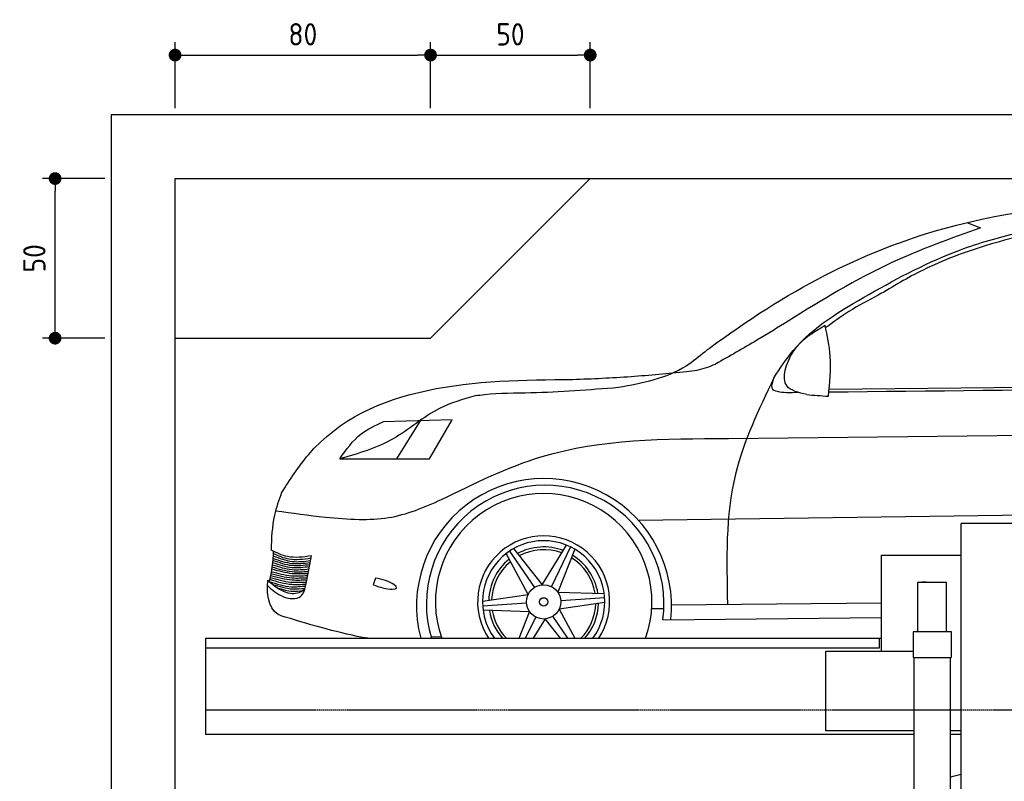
# Model space of a CAD drawing. Header units: millimetres. Extents: x -328 to 6332, y -257 to 9348.
# Tile 4 of 5: x -287 to 2797, y 6962 to 9348. Entities that reach past the tile are written whole.
import ezdxf

# ---------------------------------------------------------------- set-up
doc = ezdxf.new("R2010")
doc.units = ezdxf.units.MM
doc.linetypes.add('GEN3', pattern=[6.25, 5, -1.25])
for name, color, linetype in [('3', 6, 'GEN3'), ('4', 3, 'Continuous'), ('5', 3, 'Continuous'), ('car', 10, 'Continuous')]:
    doc.layers.add(name, color=color, linetype=linetype)
doc.styles.get("Standard").update_dxf_attribs({"font": 'ISOCP.SHX'})
doc.dimstyles.new('GEN-ISO$0', dxfattribs={"dimscale": 20, "dimtxt": 3.5, "dimasz": 2, "dimexe": 2, "dimexo": 1, "dimgap": 1.5, "dimtad": 1, "dimdec": 1, "dimlfac": 0.1, "dimdsep": 46, "dimtxsty": 'Standard', "dimblk": 'PUNKT', "dimcen": 2, "dimclrd": 256, "dimclre": 256, "dimclrt": 2, "dimadec": 0, "dimazin": 0, "dimtp": 0.1, "dimtm": 0.1, "dimtfac": 0.71, "dimtdec": 1, "dimtmove": 2, "dimatfit": 3, "dimldrblk": 'PUNKT', "dimfxl": 0, "dimtolj": 1, "dimarcsym": 0})

# ---------------------------------------------------------------- blocks, each defined once
blk = doc.blocks.new('PUNKT')
at = {"layer": '4', "color": 0, "linetype": 'ByBlock'}
blk.add_line((-0.5, 0), (-1, 0), dxfattribs=at)
at = {"layer": '4', "color": 0, "linetype": 'ByBlock', "const_width": 0.5}
blk.add_lwpolyline([(-0.25, 0, 1), (0.25, 0, 1)], format="xyb", close=True, dxfattribs=at)
blk = doc.blocks.new('*D10')
at = {"layer": '5', "lineweight": -2}
for p, q in [((1000, 9070), (1000, 9276.7)), ((1500, 9070), (1500, 9276.7)), ((1040, 9236.7), (1460, 9236.7))]:
    blk.add_line(p, q, dxfattribs=at)
at = {"layer": 'DEFPOINTS', "color": 0}
for p in [(1500, 9236.7), (1000, 9050), (1500, 9050)]:
    blk.add_point(p, dxfattribs=at)
at = {"layer": '5', "lineweight": -2, "xscale": 40, "yscale": 40, "zscale": 40, "rotation": 180}
blk.add_blockref('PUNKT', (1000, 9236.7), dxfattribs=at)
at = {"layer": '5', "lineweight": -2, "xscale": 40, "yscale": 40, "zscale": 40}
blk.add_blockref('PUNKT', (1500, 9236.7), dxfattribs=at)
at = {"layer": '5', "color": 2, "insert": (1250, 9301.7), "char_height": 70, "attachment_point": 5}
blk.add_mtext('\\A1;50', dxfattribs=at)
blk = doc.blocks.new('*D11')
at = {"layer": '5', "lineweight": -2}
for p, q in [((200, 9070), (200, 9276.7)), ((1000, 9070), (1000, 9276.7)), ((240, 9236.7), (960, 9236.7))]:
    blk.add_line(p, q, dxfattribs=at)
at = {"layer": 'DEFPOINTS', "color": 0}
for p in [(1000, 9236.7), (200, 9050), (1000, 9050)]:
    blk.add_point(p, dxfattribs=at)
at = {"layer": '5', "lineweight": -2, "xscale": 40, "yscale": 40, "zscale": 40, "rotation": 180}
blk.add_blockref('PUNKT', (200, 9236.7), dxfattribs=at)
at = {"layer": '5', "lineweight": -2, "xscale": 40, "yscale": 40, "zscale": 40}
blk.add_blockref('PUNKT', (1000, 9236.7), dxfattribs=at)
at = {"layer": '5', "color": 2, "insert": (600, 9301.7), "char_height": 70, "attachment_point": 5}
blk.add_mtext('\\A1;80', dxfattribs=at)
blk = doc.blocks.new('*D12')
at = {"layer": '5', "lineweight": -2}
for p, q in [((-20, 8850), (-215.7, 8850)), ((-175.7, 8390), (-175.7, 8810)), ((-20, 8350), (-215.7, 8350))]:
    blk.add_line(p, q, dxfattribs=at)
at = {"layer": 'DEFPOINTS', "color": 0}
for p in [(-175.7, 8850), (0, 8850), (0, 8350)]:
    blk.add_point(p, dxfattribs=at)
at = {"layer": '5', "lineweight": -2, "xscale": 40, "yscale": 40, "zscale": 40}
for p, rotation in [((-175.7, 8850), 90), ((-175.7, 8350), 270)]:
    blk.add_blockref('PUNKT', p, dxfattribs=dict(at, rotation=rotation))
at = {"layer": '5', "color": 2, "insert": (-240.7, 8600), "char_height": 70, "attachment_point": 5, "rotation": 90}
blk.add_mtext('\\A1;50', dxfattribs=at)

msp = doc.modelspace()

# ---------------------------------------------------------------- linework, layer by layer
for p, q in [((1000, 8350), (1500, 8850)), ((200, 8350), (1000, 8350)), ((2982, 7770), (2662, 7770)), ((2412, 7670), (2662, 7670)), ((2412, 7370), (2412, 7670)), ((2526, 7585.448), (2616, 7585.448)), ((2526, 7430), (2526, 7585.448)), ((2553.503, 7585.448), (2538.503, 7585.448)), ((2616, 7430), (2616, 7585.448)), ((295, 7410), (2412, 7410)), ((295, 7410), (295, 7110)), ((2406, 7380), (2406, 7410)), ((2631, 7430), (2511, 7430)), ((2511, 7430), (2511, 7351)), ((2631, 7351), (2631, 7430)), ((2237.5, 7120), (2237.5, 7370)), ((2237.5, 7370), (2511, 7370)), ((2511, 7351), (2512, 7350)), ((2512, 7350), (2630, 7350)), ((2513.5, 7350), (2513.5, 3790)), ((2628.5, 3790), (2628.5, 7350)), ((2630, 7350), (2631, 7351)), ((295, 7110), (2513.5, 7110)), ((2513.5, 7120), (2237.5, 7120)), ((2662, 7120), (2628.5, 7120)), ((2628.5, 7110), (2662, 7110))]:
    msp.add_line(p, q)
for points in [[(5600, 3750), (5600, 5850), (5600, 9050), (0, 9050), (0, 0), (5600, 0), (5600, 3550), (5698.53, 3550), (5718.661, 3597.939), (5691.114, 3665.733), (5726.078, 3699.63), (5711.245, 3750), (5400, 3750), (5400, 200), (4950, 192.931), (4950, 91.608), (4850, 91.608), (4850, 176.952), (200, 250), (200, 8850), (5400, 8850), (5400, 3750)], [(2662, 6530), (2662, 7770)], [(2616, 7430), (2526, 7430)], [(295, 7380), (2135.5, 7380), (2406, 7380)]]:
    msp.add_lwpolyline(points)
at = {"layer": '3'}
msp.add_line((5360, 7185), (295, 7185), dxfattribs=at)
at = {"layer": 'car'}
for p, q in [((2679.089, 8712.074), (2722.574, 8695.675)), ((2247.906, 8190.337), (3074.314, 8198.689)), ((1067.531, 8094.647), (851.765, 8087.775)), ((967.199, 8091.451), (893.852, 7972.175)), ((996.413, 7972.004), (1067.531, 8094.647)), ((1932.907, 8035.798), (2867.815, 8046.017)), ((716.169, 7972.47), (996.413, 7972.004)), ((1650.858, 7779.669), (3821.329, 7809.79)), ((1247.419, 7683.158), (1324.965, 7569.198)), ((1259.899, 7690.855), (1349.487, 7577.605)), ((1349.487, 7577.605), (1426.006, 7701.636)), ((1438.513, 7696.043), (1378.594, 7571.906)), ((1451.418, 7689.084), (1398.135, 7554.873)), ((1305.477, 7546.841), (1236.322, 7675.123)), ((827.414, 7598.344), (819.833, 7577.965)), ((1398.135, 7554.873), (1543.808, 7550.622)), ((1162.605, 7525.88), (1305.477, 7546.841)), ((1545.218, 7536.994), (1407.753, 7526.817)), ((1163.031, 7511.224), (1300.497, 7521.401)), ((1310.115, 7493.345), (1164.441, 7497.596)), ((1277.026, 7410), (1310.115, 7493.345)), ((1545.644, 7522.338), (1402.772, 7501.377)), ((1402.772, 7501.377), (1452.032, 7410)), ((1692.601, 7503.514), (1730.745, 7503.055)), ((1754.568, 7515.293), (2412, 7520.999)), ((1297.648, 7410), (1329.656, 7476.311)), ((1358.762, 7470.613), (1321.368, 7410)), ((1406.711, 7410), (1358.762, 7470.613)), ((1430.25, 7410), (1383.284, 7479.02)), ((1727.733, 7468.112), (2412, 7475.535)), ((1001.477, 7414.584), (1032.797, 7415.762))]:
    msp.add_line(p, q, dxfattribs=at)
for radius in [53.697, 13.14]:
    msp.add_circle((1354.125, 7524.109), radius, dxfattribs=at)
for centre, radius, start, end in [((1355.346, 7511.215), 399.242, 353.840515, 194.685788), ((1358.993, 7517.492), 372.032, 352.372579, 196.793971), ((1354.125, 7524.109), 339.102, 340.336049, 199.663951), ((1354.125, 7524.109), 206.829, 326.515873, 213.484127), ((1354.125, 7524.109), 191.528, 323.431502, 216.568498), ((1354.125, 7524.109), 172.008, 69.061766, 118.453252), ((1354.125, 7524.109), 163.324, 69.639818, 117.921503), ((1354.125, 7524.109), 172.008, 129.061766, 178.453252), ((1354.125, 7524.109), 163.324, 129.639818, 177.921503), ((1354.125, 7524.109), 163.324, 9.639818, 57.921503), ((1354.125, 7524.109), 172.008, 9.061766, 58.453252), ((1354.125, 7524.109), 172.008, 189.061766, 221.559088), ((1354.125, 7524.109), 163.324, 189.639818, 224.320043), ((1354.125, 7524.109), 163.324, 315.679957, 357.921503), ((1354.125, 7524.109), 172.008, 318.440912, 358.453252)]:
    msp.add_arc(centre, radius, start, end, dxfattribs=at)
msp.add_ellipse((846.7, 7581.508), major_axis=(-46.924, 13.247), ratio=0.25543692, start_param=1.03494862, end_param=5.20677474, dxfattribs=at)
for points, knots in [([(1873.289, 8318.405), (2112.024, 8496.715), (2736.902, 8825.541), (3487.626, 8782.939), (3951.34, 8756.625)], [1425.60804142, 1425.60804142, 1425.60804142, 1425.60804142, 2257.12728853, 3600.58664646, 3600.58664646, 3600.58664646, 3600.58664646]), ([(2722.574, 8695.675), (2628.454, 8662.156), (2417.107, 8586.89), (2225.858, 8469.558), (2120.265, 8403.46)], [0, 0, 0, 0, 298.91716312, 671.21861213, 671.21861213, 671.21861213, 671.21861213]), ([(533.109, 7865.221), (560.003, 7906.919), (753.733, 8207.285), (1145.135, 8219.785), (1445.735, 8220.719)], [0, 0, 0, 0, 146.3907851, 1054.50696169, 1054.50696169, 1054.50696169, 1054.50696169]), ([(533.109, 7865.221), (524.738, 7842.224), (503.797, 7784.69), (501.79, 7723.364), (500.968, 7686.474)], [0, 0, 0, 0, 73.01676404, 182.67618426, 182.67618426, 182.67618426, 182.67618426]), ([(545.194, 7476.371), (542.481, 7477.032), (494.952, 7488.616), (486.462, 7536.311), (489.962, 7591.925)], [0, 0, 0, 0, 8.2830933, 145.10628419, 145.10628419, 145.10628419, 145.10628419])]:
    msp.add_open_spline(points, degree=3, knots=knots, dxfattribs=at)
for points in [[(2075.424, 8225.801), (2135.684, 8311.315), (2372.417, 8487.076), (2659.206, 8626.877), (2839.037, 8679.744), (2956.574, 8703.24)], [(3202.169, 8725.453), (3067.647, 8709.866), (2736.305, 8639.114), (2542.264, 8563.406), (2401.84, 8484.296)], [(2401.84, 8484.296), (2309.572, 8433.167), (2237.096, 8382.3)], [(2120.265, 8403.46), (2022.135, 8343.667), (1892.322, 8268.928)], [(2177.813, 8173.36), (2116.406, 8200.213), (2135.596, 8307.076), (2235.382, 8390.374)], [(2245.604, 8167.954), (2251.409, 8293.449), (2235.382, 8390.374)], [(1873.289, 8318.405), (1859.814, 8307.685), (1800.504, 8262.874), (1588.471, 8195.283)], [(1801.759, 8245.98), (1835.014, 8250.059), (1892.322, 8268.928)], [(1445.735, 8220.719), (1628.163, 8230.208), (1801.759, 8245.98)], [(2075.424, 8225.801), (1955.018, 7924.126), (1929.937, 7516.815)], [(2075.424, 8225.801), (2068.8, 8194.544), (2114.977, 8180.126)], [(1588.471, 8195.283), (1314.158, 8178.668), (1168.467, 8172.589), (1139.373, 8169.022)], [(2177.813, 8173.36), (2245.604, 8167.954)], [(1139.373, 8169.022), (1028.243, 8129.938), (882.465, 8034.508), (716.169, 7972.47)], [(716.169, 7972.47), (782.131, 8049.818), (851.765, 8087.775)], [(1034.51, 7844.502), (1349.159, 7979.26), (1932.907, 8035.798)], [(776.383, 7781.73), (867.927, 7787.934), (1034.51, 7844.502)], [(514.514, 7809.519), (671.282, 7789.848), (776.383, 7781.73)], [(507.616, 7683.153), (502.256, 7625.475), (494.811, 7587.825)], [(626.808, 7668.228), (551.989, 7665.995), (500.968, 7686.474)], [(504.972, 7647.343), (566.839, 7632.023), (620.364, 7635.012)], [(505.618, 7654.45), (566.08, 7638.597), (621.553, 7641.144)], [(506.138, 7660.944), (567.007, 7644.497), (622.765, 7647.392)], [(506.661, 7668.241), (566.681, 7650.746), (623.939, 7653.441)], [(507.157, 7675.821), (556.187, 7658.696), (625.52, 7661.591)], [(610.018, 7581.684), (626.808, 7668.228)], [(501.31, 7619.734), (564.965, 7605.995), (614.88, 7606.747)], [(502.512, 7627.148), (566.792, 7613.45), (616.123, 7613.15)], [(503.427, 7633.683), (566.568, 7619.147), (617.403, 7619.752)], [(504.265, 7640.596), (566.299, 7625.3), (618.821, 7627.058)], [(489.962, 7591.925), (532.776, 7560.719), (560.748, 7551.121), (582.845, 7551.892), (605.714, 7563.173)], [(494.811, 7587.825), (564.786, 7571.593), (608.381, 7573.895)], [(496.342, 7594.841), (565.6, 7579.031), (609.634, 7579.82)], [(497.561, 7600.523), (562.756, 7585.988), (610.965, 7586.566)], [(498.827, 7606.62), (566.919, 7593.061), (612.264, 7593.26)], [(500.024, 7612.689), (566.37, 7599.396), (613.537, 7599.823)], [(489.278, 7575.451), (539.166, 7540.36), (592.687, 7540.506), (610.018, 7581.684)], [(505.62, 7578.942), (568.179, 7564.679), (606.585, 7566.337)], [(520.453, 7568.054), (568.313, 7557.398), (599.104, 7559.146)]]:
    msp.add_spline(points, degree=3, dxfattribs=at)
for points in [[(2247.021, 8181.575), (2890.428, 8188.632), (3533.835, 8195.689), (4177.242, 8202.747)], [(2114.977, 8180.126), (2126.809, 8180.256), (2138.641, 8180.386), (2150.473, 8180.516)], [(803.095, 7410), (716.025, 7424.941), (630.609, 7450.656), (545.194, 7476.371)], [(2628.5, 6975.408), (2639.633, 6978.462), (2650.8, 6981.416), (2662, 6984.271)]]:
    msp.add_open_spline(points, degree=3, dxfattribs=at)

# ---------------------------------------------------------------- dimensions: what is measured, and where the dimension line sits
at = {"layer": '5'}
for base, p1, p2, picture, middle in [((1000, 9236.653), (200, 9050), (1000, 9050), '*D11', (600, 9301.653)), ((1500, 9236.653), (1000, 9050), (1500, 9050), '*D10', (1250, 9301.653))]:
    dim = msp.add_linear_dim(base=base, p1=p1, p2=p2, dimstyle='GEN-ISO$0', override={"dimlfac": 0.1}, dxfattribs=at)
    dim.commit()
    dim.dimension.update_dxf_attribs({"geometry": picture, "text_midpoint": middle})
dim = msp.add_linear_dim(base=(-175.682, 8850), p1=(0, 8350), p2=(0, 8850), angle=90, dimstyle='GEN-ISO$0', override={"dimlfac": 0.1}, dxfattribs=at)
dim.commit()
dim.dimension.update_dxf_attribs({"geometry": '*D12', "text_midpoint": (-240.682, 8600)})

doc.saveas('drawing.dxf')
